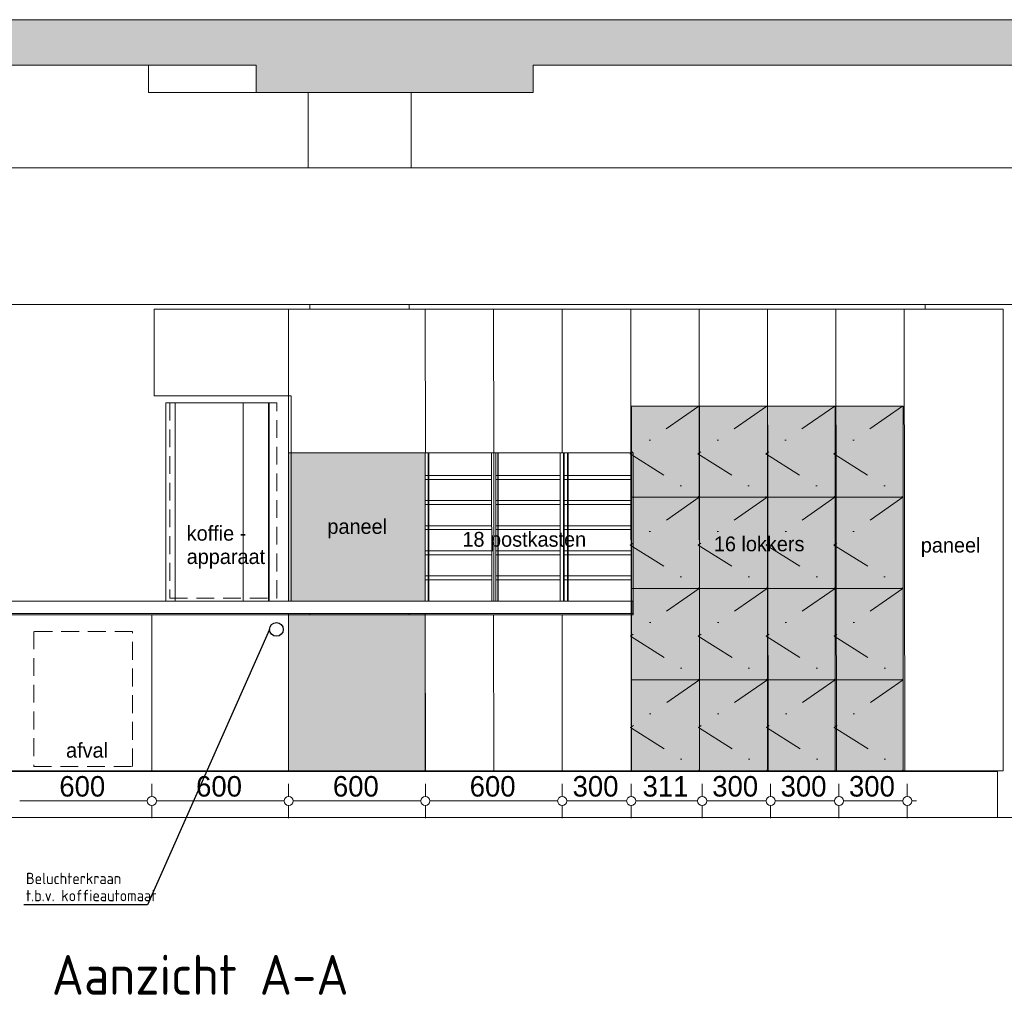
# Model space of a CAD drawing. Header units: millimetres. Extents: x -65800 to 21233, y -3661 to 50472.
# Tile 5 of 11: x -26972 to -22653, y -3661 to 597. Entities that reach past the tile are written whole.
import ezdxf
from ezdxf.enums import TextEntityAlignment as Align

# ---------------------------------------------------------------- set-up
doc = ezdxf.new("R2010")
doc.units = ezdxf.units.MM
doc.header["$LTSCALE"] = 50
for name, pattern in [('2322109', [10, 5, -2, 1, -2]), ('B0605', [7.05, 3.5, -1.75, 0.05, -1.75]), ('B0701', [2.3412, 1.56, -0.7812])]:
    doc.linetypes.add(name, pattern=pattern)
for name, color, linetype in [('doorsnede C-C_6_ 00  Bestaand uit pl gr', 7, 'Continuous'), ('doorsnede C-C_6_ 00  Bestaand uit pl gr Doorsnede-arcering', 7, 'Continuous'), ('doorsnede C-C_6_ 00  Bestaande kolommen', 7, 'Continuous'), ('doorsnede C-C_6_ 22 C Binnenwanden', 7, 'Continuous'), ('doorsnede C-C_6_ 45 Plafond', 7, 'Continuous'), ('doorsnede C-C_6_ 45 Plafond 2D arcering', 7, 'Continuous'), ('doorsnede C-C_6_ 45 Plafond.BST', 7, 'Continuous'), ('doorsnede C-C_6_ 82 Interieur', 7, 'Continuous'), ('doorsnede C-C_6_ I Tekst 1_ 50', 7, 'Continuous'), ('doorsnede C-C_6_ T Maatvoering 1_ 50', 7, 'Continuous'), ('WL531---', 132, 'Continuous'), ('WM561---_AANVOER', 2, 'Continuous')]:
    doc.layers.add(name, color=color, linetype=linetype)
doc.styles.add('BURO-018', font='ISO96.shx', dxfattribs={"height": 90})
doc.styles.add('BURO-025', font='ISO96.shx', dxfattribs={"height": 125})
doc.styles.add('BURO-035', font='ISO96.shx', dxfattribs={"height": 175})
doc.styles.add('GENERATED_STYLE_1', font='swiss.ttf', dxfattribs={"width": 0.96})

# ---------------------------------------------------------------- blocks, each defined once
blk = doc.blocks.new('23222202')
at = {"color": 0, "linetype": 'Continuous'}
blk.add_circle((0, 0), 1.5, dxfattribs=at)
at = {"color": 0, "linetype": 'Continuous', "style": 'BURO-018', "flags": 1}
blk.add_attdef('CV_MATCODE', (0, 0), '', height=1.8, dxfattribs=at)

msp = doc.modelspace()

# ---------------------------------------------------------------- hatches: boundary and pattern name
at = {"layer": 'doorsnede C-C_6_ 00  Bestaand uit pl gr Doorsnede-arcering', "linetype": 'Continuous', "lineweight": 0}
for points in [[(-20330.9, 597), (-30561.7, 597), (-30561.7, 397), (-20330.9, 397)], [(-24720.1, 277), (-24720.1, 397), (-25934.9, 397), (-25934.9, 277)]]:
    msp.add_hatch(color=251, dxfattribs=at).paths.add_polyline_path(points, flags=0)
at = {"layer": 'doorsnede C-C_6_ 45 Plafond 2D arcering', "linetype": 'Continuous', "lineweight": 0}
for points in [[(-24288.1, -1098), (-24288.1, -1498), (-23990.2, -1498), (-23990.2, -1098)], [(-23990.2, -1098), (-23990.2, -1498), (-23692.4, -1498), (-23692.4, -1098)], [(-23692.4, -1098), (-23692.4, -1498), (-23394.6, -1498), (-23394.6, -1098)], [(-23394.6, -1098), (-23394.6, -1498), (-23096.7, -1498), (-23096.7, -1098)], [(-25792.2, -1303), (-25792.2, -1953), (-25192.9, -1953), (-25192.9, -1303)], [(-24288.1, -1498), (-24288.1, -1898), (-23990.2, -1898), (-23990.2, -1498)], [(-23990.2, -1498), (-23990.2, -1898), (-23692.4, -1898), (-23692.4, -1498)], [(-23692.4, -1498), (-23692.4, -1898), (-23394.6, -1898), (-23394.6, -1498)], [(-23394.6, -1498), (-23394.6, -1898), (-23096.7, -1898), (-23096.7, -1498)], [(-24288.1, -1898), (-24288.1, -2298), (-23990.2, -2298), (-23990.2, -1898)], [(-23990.2, -1898), (-23990.2, -2298), (-23692.4, -2298), (-23692.4, -1898)], [(-23692.4, -1898), (-23692.4, -2298), (-23394.6, -2298), (-23394.6, -1898)], [(-23394.6, -1898), (-23394.6, -2298), (-23096.7, -2298), (-23096.7, -1898)], [(-25793, -2008), (-25793, -2698), (-25193.7, -2698), (-25193.7, -2008)], [(-24288.1, -2298), (-24288.1, -2698), (-23990.2, -2698), (-23990.2, -2298)], [(-23990.2, -2298), (-23990.2, -2698), (-23692.4, -2698), (-23692.4, -2298)], [(-23692.4, -2298), (-23692.4, -2698), (-23394.6, -2698), (-23394.6, -2298)], [(-23394.6, -2298), (-23394.6, -2698), (-23096.7, -2698), (-23096.7, -2298)]]:
    msp.add_hatch(color=255, dxfattribs=at).paths.add_polyline_path(points, flags=0)

# ---------------------------------------------------------------- linework, layer by layer
at = {"layer": 'doorsnede C-C_6_ 00  Bestaand uit pl gr', "color": 2, "linetype": 'Continuous', "lineweight": 0}
for p, q in [((-30186.5, 597), (-20330.9, 597)), ((-29579.1, 397), (-25934.9, 397)), ((-25934.9, 277), (-25934.9, 397)), ((-24720.1, 397), (-20330.9, 397)), ((-24720.1, 277), (-24720.1, 397)), ((-25934.9, 277), (-24720.1, 277)), ((-30186.5, -2903), (-20330.9, -2903)), ((-30186.5, -2903), (-20330.9, -2903))]:
    msp.add_line(p, q, dxfattribs=at)
at = {"layer": 'doorsnede C-C_6_ 00  Bestaand uit pl gr', "color": 251, "linetype": 'Continuous', "lineweight": 0}
for p, q in [((-26406.6, 397), (-26406.6, 277)), ((-26406.6, 277), (-26250.8, 277)), ((-26250.8, 277), (-25934.9, 277))]:
    msp.add_line(p, q, dxfattribs=at)
at = {"layer": 'doorsnede C-C_6_ 00  Bestaande kolommen', "color": 251, "linetype": 'Continuous', "lineweight": 0}
for p, q in [((-25705.9, -53), (-25705.9, 277)), ((-25254.1, -53), (-25254.1, 277))]:
    msp.add_line(p, q, dxfattribs=at)
at = {"layer": 'doorsnede C-C_6_ 22 C Binnenwanden', "color": 251, "linetype": 'Continuous', "lineweight": 0}
for p, q in [((-25699.1, -653), (-25699.1, -673)), ((-25699.1, -653), (-25699.1, -673)), ((-25263.7, -673), (-25263.7, -653)), ((-22999.7, -673), (-22999.7, -653)), ((-25699.1, -2008), (-25699.1, -2013)), ((-25699.1, -2008), (-25699.1, -2013)), ((-25263.7, -2013), (-25263.7, -2008)), ((-25699.1, -2698), (-25699.1, -2701)), ((-25699.1, -2698), (-25699.1, -2701)), ((-25263.7, -2701), (-25263.7, -2698)), ((-22999.7, -2701), (-22999.7, -2698)), ((-25699.1, -2902), (-25699.1, -2903)), ((-25699.1, -2902), (-25699.1, -2903)), ((-25263.7, -2903), (-25263.7, -2902)), ((-22999.7, -2903), (-22999.7, -2902))]:
    msp.add_line(p, q, dxfattribs=at)
at = {"layer": 'doorsnede C-C_6_ 45 Plafond', "color": 2, "linetype": 'Continuous', "lineweight": 0}
msp.add_line((-28613.4, -653), (-22544.1, -653), dxfattribs=at)
at = {"layer": 'doorsnede C-C_6_ 45 Plafond', "color": 251, "linetype": 'Continuous', "lineweight": 0}
for p, q in [((-24288.1, -1098), (-23990.2, -1098)), ((-24288.1, -1498), (-24288.1, -1098)), ((-23990.2, -1098), (-23990.2, -1498)), ((-23990.2, -1098), (-23692.4, -1098)), ((-23990.2, -1498), (-23990.2, -1098)), ((-23692.4, -1098), (-23692.4, -1498)), ((-23692.4, -1098), (-23394.6, -1098)), ((-23692.4, -1498), (-23692.4, -1098)), ((-23394.6, -1098), (-23394.6, -1498)), ((-23394.6, -1098), (-23096.7, -1098)), ((-23394.6, -1498), (-23394.6, -1098)), ((-23096.7, -1098), (-23096.7, -1498)), ((-25792.2, -1303), (-25192.9, -1303)), ((-25792.2, -1953), (-25792.2, -1303)), ((-25192.9, -1303), (-25192.9, -1953)), ((-24288.1, -1498), (-23990.2, -1498)), ((-24288.1, -1898), (-24288.1, -1498)), ((-23990.2, -1498), (-24288.1, -1498)), ((-23990.2, -1498), (-23990.2, -1898)), ((-23990.2, -1498), (-23692.4, -1498)), ((-23990.2, -1898), (-23990.2, -1498)), ((-23692.4, -1498), (-23990.2, -1498)), ((-23692.4, -1498), (-23692.4, -1898)), ((-23692.4, -1498), (-23394.6, -1498)), ((-23692.4, -1898), (-23692.4, -1498)), ((-23394.6, -1498), (-23692.4, -1498)), ((-23394.6, -1498), (-23394.6, -1898)), ((-23394.6, -1498), (-23096.7, -1498)), ((-23394.6, -1898), (-23394.6, -1498)), ((-23096.7, -1498), (-23394.6, -1498)), ((-23096.7, -1498), (-23096.7, -1898)), ((-24288.1, -1898), (-23990.2, -1898)), ((-24288.1, -2298), (-24288.1, -1898)), ((-23990.2, -1898), (-24288.1, -1898)), ((-23990.2, -1898), (-23990.2, -2298)), ((-23990.2, -1898), (-23692.4, -1898)), ((-23990.2, -2298), (-23990.2, -1898)), ((-23692.4, -1898), (-23990.2, -1898)), ((-23692.4, -1898), (-23692.4, -2298)), ((-23692.4, -1898), (-23394.6, -1898)), ((-23692.4, -2298), (-23692.4, -1898)), ((-23394.6, -1898), (-23692.4, -1898)), ((-23394.6, -1898), (-23394.6, -2298)), ((-23394.6, -1898), (-23096.7, -1898)), ((-23394.6, -2298), (-23394.6, -1898)), ((-23096.7, -1898), (-23394.6, -1898)), ((-23096.7, -1898), (-23096.7, -2298)), ((-25192.9, -1953), (-25792.2, -1953)), ((-25793, -2008), (-25193.7, -2008)), ((-25793, -2698), (-25793, -2008)), ((-25193.7, -2008), (-25193.7, -2698)), ((-24288.1, -2298), (-23990.2, -2298)), ((-24288.1, -2698), (-24288.1, -2298)), ((-23990.2, -2298), (-24288.1, -2298)), ((-23990.2, -2298), (-23990.2, -2698)), ((-23990.2, -2298), (-23692.4, -2298)), ((-23990.2, -2698), (-23990.2, -2298)), ((-23692.4, -2298), (-23990.2, -2298)), ((-23692.4, -2298), (-23692.4, -2698)), ((-23692.4, -2298), (-23394.6, -2298)), ((-23692.4, -2698), (-23692.4, -2298)), ((-23394.6, -2298), (-23692.4, -2298)), ((-23394.6, -2298), (-23394.6, -2698)), ((-23394.6, -2298), (-23096.7, -2298)), ((-23394.6, -2698), (-23394.6, -2298)), ((-23096.7, -2298), (-23394.6, -2298)), ((-23096.7, -2298), (-23096.7, -2698)), ((-25193.7, -2698), (-25793, -2698)), ((-23990.2, -2698), (-24288.1, -2698)), ((-23692.4, -2698), (-23990.2, -2698)), ((-23394.6, -2698), (-23692.4, -2698)), ((-23096.7, -2698), (-23394.6, -2698))]:
    msp.add_line(p, q, dxfattribs=at)
at = {"layer": 'doorsnede C-C_6_ 45 Plafond.BST', "color": 2, "linetype": 'Continuous', "lineweight": 0}
msp.add_line((-30186.5, -53), (-20383.5, -53), dxfattribs=at)
at = {"layer": 'doorsnede C-C_6_ 82 Interieur', "color": 251, "linetype": 'Continuous', "lineweight": 0}
for p, q in [((-26381.7, -673), (-25781.7, -673)), ((-26381.7, -1053), (-26381.7, -673)), ((-25792.9, -673), (-25792.2, -1303)), ((-25781.7, -673), (-24282.2, -673)), ((-25192.9, -673), (-25192.2, -1303)), ((-24892.9, -673), (-24892.2, -1303)), ((-24592.9, -673), (-24592.2, -1303)), ((-24291.8, -673), (-24289.5, -2698)), ((-24281.7, -673), (-24282.2, -673)), ((-24281.7, -673), (-23981.8, -673)), ((-24278.2, -673), (-24276.6, -673)), ((-23991.8, -673), (-23989.5, -2698)), ((-23981.8, -673), (-23681.8, -673)), ((-23691.8, -673), (-23689.5, -2698)), ((-23681.8, -673), (-23381.8, -673)), ((-23391.8, -673), (-23389.5, -2698)), ((-23381.8, -673), (-23081.9, -673)), ((-23091.8, -673), (-23089.5, -2698)), ((-23081.9, -673), (-22657.9, -673)), ((-22657.9, -673), (-22657.8, -673)), ((-22657.9, -2698), (-22657.9, -673)), ((-22657.8, -2698), (-22657.8, -673)), ((-26381.7, -1053), (-25781.7, -1053)), ((-25781.7, -1303), (-25781.7, -1053)), ((-26330.6, -1083), (-26289.8, -1083)), ((-26330.6, -1953), (-26330.6, -1083)), ((-26289.8, -1083), (-26267.2, -1083)), ((-26289.8, -1953), (-26289.8, -1083)), ((-26267.2, -1083), (-26218, -1083)), ((-26218, -1083), (-26166.5, -1083)), ((-26166.5, -1083), (-26114.1, -1083)), ((-26114.1, -1083), (-26062.6, -1083)), ((-26062.6, -1083), (-26013.3, -1083)), ((-26013.3, -1083), (-25992.3, -1083)), ((-25992.3, -1083), (-25880.7, -1083)), ((-25992.3, -1953), (-25992.3, -1083)), ((-25880.7, -1083), (-25880.3, -1083)), ((-25880.7, -1953), (-25880.7, -1083)), ((-25880.3, -1083), (-25877.9, -1083)), ((-25877.9, -1953), (-25877.9, -1083)), ((-25781.7, -1303), (-24282.2, -1303)), ((-25780.9, -1303), (-25780.9, -1953)), ((-25180.9, -1953), (-25180.9, -1303)), ((-25177.3, -1953), (-25177.3, -1303)), ((-24901.9, -1303), (-24901.2, -1953)), ((-24892.7, -1303), (-24892.7, -1953)), ((-24883.9, -1303), (-24883.2, -1953)), ((-24874.7, -1303), (-24874.7, -1953)), ((-24872.6, -1953), (-24872.6, -1303)), ((-24601.9, -1303), (-24601.2, -1953)), ((-24586.7, -1303), (-24586.7, -1953)), ((-24583.9, -1303), (-24583.2, -1953)), ((-24568.7, -1303), (-24568.7, -1953)), ((-24566.6, -1953), (-24566.6, -1303)), ((-24282.2, -1303), (-24281.7, -1303)), ((-24281.7, -2013), (-24281.7, -1303)), ((-24901.3, -1402.8), (-25192.2, -1402.8)), ((-24901.3, -1420), (-25192.2, -1420)), ((-24601.3, -1402.8), (-24883.3, -1402.8)), ((-24601.3, -1420), (-24883.3, -1420)), ((-24293.3, -1402.8), (-24583.3, -1402.8)), ((-24288.1, -1420), (-24583.3, -1420)), ((-24901.3, -1512.8), (-25192.2, -1512.8)), ((-24901.3, -1530), (-25192.2, -1530)), ((-24601.3, -1512.8), (-24883.3, -1512.8)), ((-24601.3, -1530), (-24883.3, -1530)), ((-24293.3, -1512.8), (-24583.3, -1512.8)), ((-24288.1, -1530), (-24583.3, -1530)), ((-24901.3, -1622.7), (-25192.2, -1622.7)), ((-24901.3, -1639.9), (-25192.2, -1639.9)), ((-24601.3, -1622.7), (-24883.3, -1622.7)), ((-24601.3, -1639.9), (-24883.3, -1639.9)), ((-24293.3, -1622.7), (-24583.3, -1622.7)), ((-24288.1, -1639.9), (-24583.3, -1639.9)), ((-24901.3, -1732.7), (-25192.2, -1732.7)), ((-24901.3, -1749.9), (-25192.2, -1749.9)), ((-24601.3, -1732.7), (-24883.3, -1732.7)), ((-24601.3, -1749.9), (-24883.3, -1749.9)), ((-24293.3, -1732.7), (-24583.3, -1732.7)), ((-24288.1, -1749.9), (-24583.3, -1749.9)), ((-24901.3, -1842.6), (-25192.2, -1842.6)), ((-24601.3, -1842.6), (-24883.3, -1842.6)), ((-24293.3, -1842.6), (-24583.3, -1842.6)), ((-24901.3, -1859.9), (-25192.2, -1859.9)), ((-24601.3, -1859.9), (-24883.3, -1859.9)), ((-24288.1, -1859.9), (-24583.3, -1859.9)), ((-28181.7, -1953), (-24282.2, -1953)), ((-24282.2, -1953), (-24281.7, -1953)), ((-24282.2, -2008), (-24282.2, -1953)), ((-28181.7, -2008), (-24282.2, -2008)), ((-28181.7, -2013), (-24281.7, -2013)), ((-26392.8, -2013), (-26392.1, -2698)), ((-25793, -2013), (-25792.2, -2698)), ((-25193, -2013), (-25192.2, -2698)), ((-24893, -2013), (-24892.2, -2698)), ((-24593, -2013), (-24592.2, -2698)), ((-24282.2, -2008), (-24281.7, -2008)), ((-24281.7, -2013), (-24281.7, -2013)), ((-28181.8, -2701), (-22683.1, -2701)), ((-28181.7, -2698), (-24281.7, -2698)), ((-24281.7, -2698), (-24281.7, -2698)), ((-24281.7, -2698), (-23981.8, -2698)), ((-23981.8, -2698), (-23681.8, -2698)), ((-23681.8, -2698), (-23381.8, -2698)), ((-23381.8, -2698), (-23081.9, -2698)), ((-23081.9, -2698), (-22657.9, -2698)), ((-22683.1, -2902), (-22683.1, -2701)), ((-22657.9, -2698), (-22657.8, -2698)), ((-28181.8, -2902), (-22683.1, -2902))]:
    msp.add_line(p, q, dxfattribs=at)
at = {"layer": 'doorsnede C-C_6_ 82 Interieur', "color": 1, "linetype": 'B0701', "lineweight": 0}
for p, q in [((-25844.5, -1083.5), (-26313.7, -1083.5)), ((-26313.7, -1083.5), (-26313.7, -1939.9)), ((-25844.5, -1939.9), (-25844.5, -1083.5)), ((-26313.7, -1939.9), (-25844.5, -1939.9)), ((-26477.3, -2086.7), (-26910.4, -2086.7)), ((-26910.4, -2086.7), (-26910.4, -2678.6)), ((-26477.3, -2678.6), (-26477.3, -2086.7)), ((-26910.4, -2678.6), (-26477.3, -2678.6))]:
    msp.add_line(p, q, dxfattribs=at)
at = {"layer": 'doorsnede C-C_6_ 82 Interieur', "color": 1, "linetype": 'B0605', "lineweight": 0}
for p, q in [((-23992.5, -1098), (-24294.8, -1307.7)), ((-23694.6, -1098), (-23996.9, -1307.7)), ((-23396.8, -1098), (-23699.1, -1307.7)), ((-23098.9, -1098), (-23401.2, -1307.7)), ((-24294.8, -1307.7), (-23991.7, -1498)), ((-23996.9, -1307.7), (-23693.9, -1498)), ((-23699.1, -1307.7), (-23396, -1498)), ((-23401.2, -1307.7), (-23098.2, -1498)), ((-23991.7, -1498), (-24294, -1707.7)), ((-23693.9, -1498), (-23996.2, -1707.7)), ((-23396, -1498), (-23698.3, -1707.7)), ((-23098.2, -1498), (-23400.5, -1707.7)), ((-24294, -1707.7), (-23991, -1898)), ((-23996.2, -1707.7), (-23693.1, -1898)), ((-23698.3, -1707.7), (-23395.3, -1898)), ((-23400.5, -1707.7), (-23097.4, -1898)), ((-23991, -1898), (-24293.3, -2107.7)), ((-23693.1, -1898), (-23995.4, -2107.7)), ((-23395.3, -1898), (-23697.6, -2107.7)), ((-23097.4, -1898), (-23399.7, -2107.7)), ((-24293.3, -2107.7), (-23990.2, -2298)), ((-23995.4, -2107.7), (-23692.4, -2298)), ((-23697.6, -2107.7), (-23394.6, -2298)), ((-23399.7, -2107.7), (-23096.7, -2298)), ((-23990.2, -2298), (-24292.5, -2507.7)), ((-23692.4, -2298), (-23994.7, -2507.7)), ((-23394.6, -2298), (-23696.8, -2507.7)), ((-23096.7, -2298), (-23399, -2507.7)), ((-24292.5, -2507.7), (-23989.5, -2698)), ((-23994.7, -2507.7), (-23691.7, -2698)), ((-23696.8, -2507.7), (-23393.8, -2698)), ((-23399, -2507.7), (-23096, -2698))]:
    msp.add_line(p, q, dxfattribs=at)
at = {"layer": 'doorsnede C-C_6_ T Maatvoering 1_ 50', "color": 9, "linetype": 'Continuous', "lineweight": 0}
for p, q in [((-26392.3, -2810.1), (-26392.3, -2755.1)), ((-25792.2, -2810.1), (-25792.2, -2755.1)), ((-25192.2, -2810.1), (-25192.2, -2755.1)), ((-24592.2, -2810.1), (-24592.2, -2755.1)), ((-24289.5, -2810.1), (-24289.5, -2755.1)), ((-23978.2, -2810.1), (-23978.2, -2755.1)), ((-23678.3, -2810.1), (-23678.3, -2755.1)), ((-23378.3, -2810.1), (-23378.3, -2755.1)), ((-23078.4, -2810.1), (-23078.4, -2755.1)), ((-26972, -2830.1), (-26412.3, -2830.1)), ((-26392.3, -2905.1), (-26392.3, -2850.1)), ((-26372.3, -2830.1), (-25812.2, -2830.1)), ((-25792.2, -2905.1), (-25792.2, -2850.1)), ((-25772.2, -2830.1), (-25212.2, -2830.1)), ((-25192.2, -2905.1), (-25192.2, -2850.1)), ((-25172.2, -2830.1), (-24612.2, -2830.1)), ((-24592.2, -2905.1), (-24592.2, -2850.1)), ((-24572.2, -2830.1), (-24309.5, -2830.1)), ((-24289.5, -2905.1), (-24289.5, -2850.1)), ((-24269.5, -2830.1), (-23998.2, -2830.1)), ((-23978.2, -2905.1), (-23978.2, -2850.1)), ((-23958.2, -2830.1), (-23698.3, -2830.1)), ((-23678.3, -2905.1), (-23678.3, -2850.1)), ((-23658.3, -2830.1), (-23398.3, -2830.1)), ((-23378.3, -2905.1), (-23378.3, -2850.1)), ((-23358.3, -2830.1), (-23098.4, -2830.1)), ((-23078.4, -2905.1), (-23078.4, -2850.1)), ((-23058.4, -2830.1), (-23038.4, -2830.1))]:
    msp.add_line(p, q, dxfattribs=at)
for centre in [(-26392.3, -2830.1), (-25792.2, -2830.1), (-25192.2, -2830.1), (-24592.2, -2830.1), (-24289.5, -2830.1), (-23978.2, -2830.1), (-23678.3, -2830.1), (-23378.3, -2830.1), (-23078.4, -2830.1)]:
    msp.add_circle(centre, 20, dxfattribs=at)
at = {"layer": 'WL531---', "color": 2}
for p, q in [((-25875.7, -2077.5), (-26411.5, -3285.5)), ((-26411.5, -3285.5), (-26953.9, -3285.5))]:
    msp.add_line(p, q, dxfattribs=at)

# ---------------------------------------------------------------- block references
at = {"layer": 'WL531---', "xscale": 20, "yscale": 20, "zscale": 20}
msp.add_blockref('23222202', (-25845.7, -2077.5), dxfattribs=at)

# ---------------------------------------------------------------- texts
at = {"layer": 'doorsnede C-C_6_ I Tekst 1_ 50', "color": 251, "linetype": 'Continuous', "lineweight": 0, "char_height": 65, "attachment_point": 7, "style": 'GENERATED_STYLE_1'}
for s, insert in [('{paneel}', (-25622.2, -1678.1)), ('{18 postkasten}', (-25029.9, -1734.4)), ('{16 lokkers}', (-23927, -1735.8)), ('{paneel}', (-23019.2, -1760)), ('{afval}', (-26768.6, -2641.2))]:
    msp.add_mtext(s, dxfattribs=dict(at, insert=insert))
at = {"layer": 'doorsnede C-C_6_ I Tekst 1_ 50', "color": 251, "linetype": 'Continuous', "lineweight": 0, "insert": (-26239.4, -1810.4), "char_height": 65, "attachment_point": 7, "line_spacing_factor": 0.946419, "style": 'GENERATED_STYLE_1'}
msp.add_mtext('{koffie -\\Papparaat}', dxfattribs=at)
at = {"layer": 'doorsnede C-C_6_ T Maatvoering 1_ 50', "color": 1, "linetype": 'Continuous', "lineweight": 0, "char_height": 90, "attachment_point": 7, "style": 'GENERATED_STYLE_1'}
for s, insert in [('{600}', (-26798.1, -2812.1)), ('{600}', (-26198.2, -2812.1)), ('{600}', (-25598.1, -2812.1)), ('{600}', (-24998.1, -2812.1)), ('{300}', (-24546.8, -2812.1)), ('{311}', (-24239.8, -2812.1)), ('{300}', (-23934.2, -2812.1)), ('{300}', (-23634.3, -2812.1)), ('{300}', (-23334.3, -2812.1))]:
    msp.add_mtext(s, dxfattribs=dict(at, insert=insert))
at = {"layer": 'WL531---', "color": 2, "linetype": '2322109', "style": 'BURO-025'}
for s, p in [('Beluchterkraan', (-26944.5, -3195)), ('t.b.v. koffieautomaat', (-26944.5, -3270))]:
    msp.add_text(s, height=50, dxfattribs=at).set_placement(p)
at = {"layer": 'WM561---_AANVOER', "color": 4, "style": 'BURO-035'}
msp.add_text('Aanzicht A-A', height=175, dxfattribs=at).set_placement((-26180.2, -3592.7), align=Align.MIDDLE)

doc.saveas('drawing.dxf')
